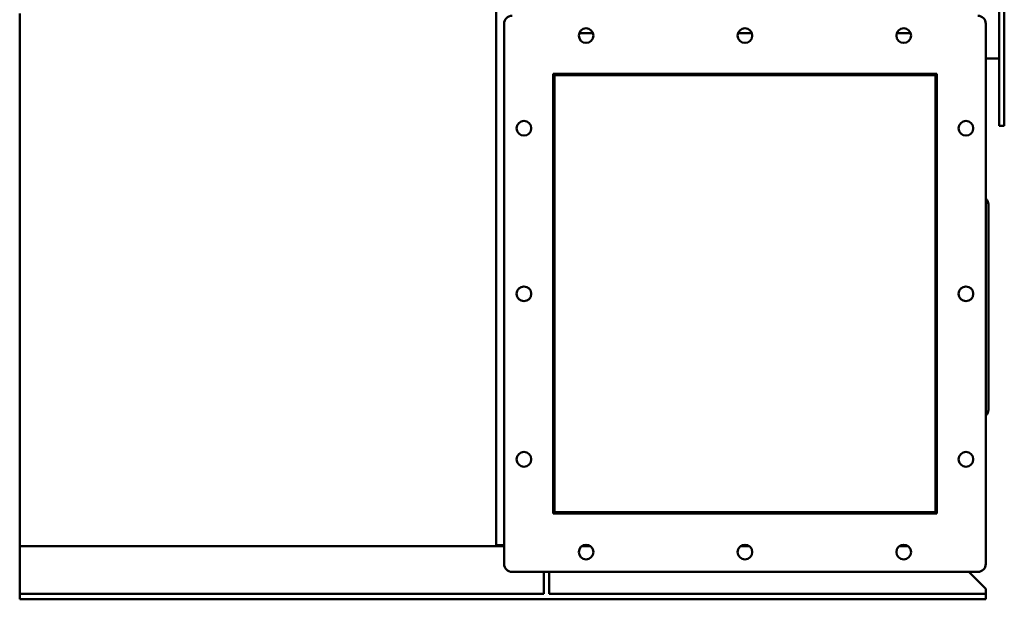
# Model space of a CAD drawing. Header units: millimetres. Extents: x 1682 to 2518, y 991 to 1979.
# Tile 1 of 4: x 1774 to 2518, y 991 to 1429. Entities that reach past the tile are written whole.
import ezdxf

# ---------------------------------------------------------------- set-up
doc = ezdxf.new("R2010")
doc.units = ezdxf.units.MM
doc.header["$LTSCALE"] = 10
doc.layers.add('Widoczne (ISO)', color=7, linetype='Continuous', lineweight=50)

msp = doc.modelspace()

# ---------------------------------------------------------------- linework, layer by layer
at = {"layer": 'Widoczne (ISO)'}
for p, q in [((2514.5, 1348.65), (2514.5, 1853.65)), ((2518.5, 1348.65), (2518.5, 1853.65)), ((2134.5, 1032.15), (2134.5, 1759.15)), ((1774.5, 1031.15), (1774.5, 1433.65)), ((2140.5, 1017.85), (2140.5, 1425.85)), ((2504.5, 1425.85), (2504.5, 1017.85)), ((2197.28, 1418.72), (2207.72, 1418.72)), ((2317.28, 1418.72), (2327.72, 1418.72)), ((2437.28, 1418.72), (2447.72, 1418.72)), ((2514.5, 1399.65), (2504.5, 1399.65)), ((2177.5, 1055.85), (2177.5, 1387.85)), ((2177.5, 1387.85), (2467.5, 1387.85)), ((2178.5, 1386.85), (2178.5, 1387.85)), ((2466.5, 1386.85), (2178.5, 1386.85)), ((2178.5, 1386.85), (2178.5, 1056.85)), ((2466.5, 1387.85), (2466.5, 1386.85)), ((2466.5, 1056.85), (2466.5, 1386.85)), ((2467.5, 1387.85), (2467.5, 1055.85)), ((2518.5, 1348.65), (2514.5, 1348.65)), ((2178.5, 1318.65), (2177.5, 1318.65)), ((2467.5, 1318.65), (2466.5, 1318.65)), ((2178.5, 1311.85), (2177.5, 1311.85)), ((2466.5, 1311.85), (2467.5, 1311.85)), ((2504.5, 1293.85), (2504.74, 1293.61)), ((2506.5, 1289.36), (2506.5, 1134.34)), ((2504.74, 1130.09), (2504.5, 1129.85)), ((2177.5, 1111.85), (2178.5, 1111.85)), ((2467.5, 1111.85), (2466.5, 1111.85)), ((2178.5, 1055.85), (2178.5, 1056.85)), ((2178.5, 1056.85), (2466.5, 1056.85)), ((2466.5, 1056.85), (2466.5, 1055.85)), ((2467.5, 1055.85), (2177.5, 1055.85)), ((1774.5, 1031.15), (2140.5, 1031.15)), ((1774.5, 999.15), (1774.5, 1031.15)), ((2134.5, 1032.15), (2140.5, 1032.15)), ((2198.99, 1031.15), (2206.01, 1031.15)), ((2318.99, 1031.15), (2326.01, 1031.15)), ((2438.99, 1031.15), (2446.01, 1031.15)), ((2498.5, 1011.85), (2146.5, 1011.85)), ((2170.5, 1011.85), (2170.5, 995.15)), ((2174.5, 1011.85), (2174.5, 995.15)), ((2504.5, 999.15), (2491.8, 1011.85)), ((1774.5, 995.15), (1774.5, 999.15)), ((2504.5, 995.15), (2504.5, 999.15)), ((2170.5, 995.15), (1774.5, 995.15)), ((1774.5, 991.15), (1774.5, 995.15)), ((2504.5, 991.15), (1774.5, 991.15)), ((2504.5, 995.15), (2174.5, 995.15)), ((2504.5, 991.15), (2504.5, 995.15))]:
    msp.add_line(p, q, dxfattribs=at)
for centre in [(2202.5, 1416.85), (2322.5, 1416.85), (2442.5, 1416.85), (2155.5, 1346.85), (2489.5, 1346.85), (2155.5, 1221.85), (2489.5, 1221.85), (2155.5, 1096.85), (2489.5, 1096.85), (2202.5, 1026.85), (2322.5, 1026.85), (2442.5, 1026.85)]:
    msp.add_circle(centre, 5.55, dxfattribs=at)
for centre, start, end in [((2146.5, 1425.85), 90, 180), ((2498.5, 1425.85), 0, 90), ((2500.5, 1289.36), 0, 45), ((2500.5, 1134.34), 315, 0), ((2146.5, 1017.85), 180, 270), ((2498.5, 1017.85), 270, 0)]:
    msp.add_arc(centre, 6, start, end, dxfattribs=at)

doc.saveas('drawing.dxf')
